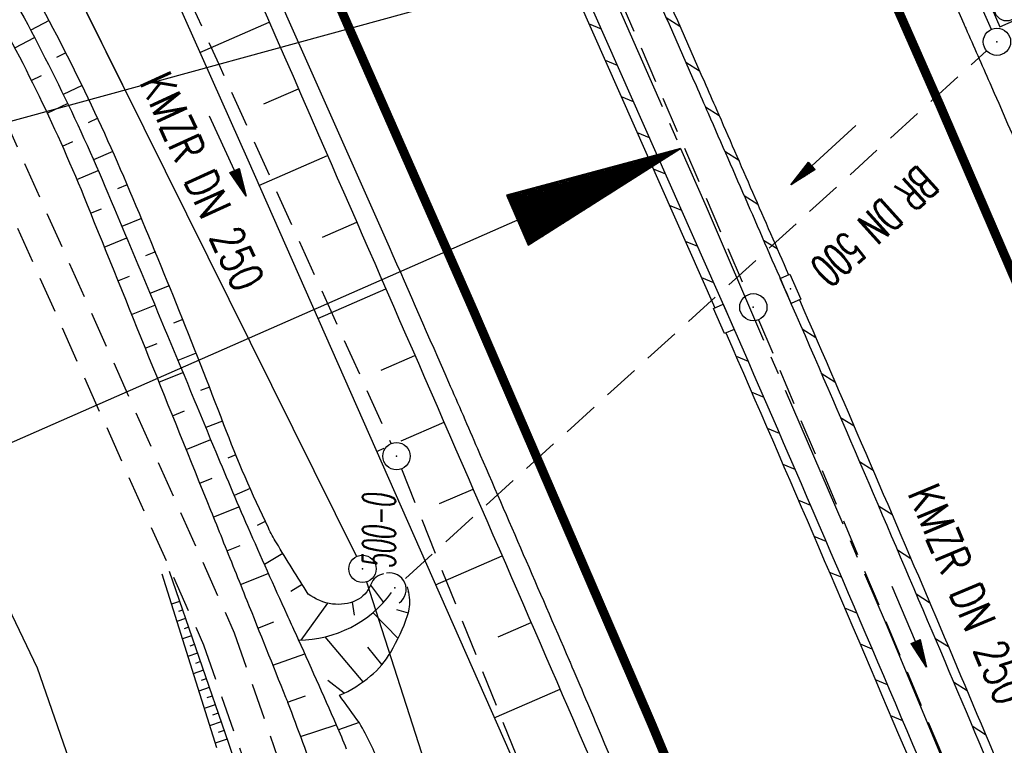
# Model space of a CAD drawing. Extents: x 447258 to 447844, y 441190 to 442763.
# Tile 19 of 123: x 447628 to 447682, y 441367 to 441407. Entities that reach past the tile are written whole.
import ezdxf
from ezdxf.enums import TextEntityAlignment as Align

# ---------------------------------------------------------------- set-up
doc = ezdxf.new("R2010")
doc.units = 0
doc.header["$LTSCALE"] = 2
doc.header["$MEASUREMENT"] = 0
for name, pattern in [('ACHSE', [5.5, 4, -0.5, 0.5, -0.5]), ('AUSGEZOGEN', [0]), ('GESTRICH-X2', [1.5, 1, -0.5])]:
    doc.linetypes.add(name, pattern=pattern)
doc.layers.get('0').update_dxf_attribs({"linetype": 'AUSGEZOGEN'})
for name, color, linetype in [('207-GRENZL-BAB', 7, 'AUSGEZOGEN'), ('208-GRENZL-BAB', 7, 'AUSGEZOGEN'), ('208-GRENZP-BAB', 7, 'AUSGEZOGEN'), ('ACHSELEMENT', 1, 'AUSGEZOGEN'), ('ACHSETOP', 250, 'ACHSE'), ('ANMERKUNG', 7, 'CONTINUOUS'), ('BOESCHG', 250, 'AUSGEZOGEN'), ('DB-Bestand', 8, 'CONTINUOUS'), ('DB-Wegboeschungen', 15, 'CONTINUOUS'), ('DB-Wege', 15, 'CONTINUOUS'), ('DURCHL', 200, 'GESTRICH-X2'), ('FBRTOP', 250, 'AUSGEZOGEN'), ('GRABEN', 250, 'AUSGEZOGEN'), ('KANAL', 7, 'GESTRICH-X2'), ('PFEIL', 7, 'CONTINUOUS'), ('PFEILTOP', 200, 'AUSGEZOGEN'), ('Planeinteilung', 250, 'CONTINUOUS'), ('RAHMEN', 7, 'AUSGEZOGEN'), ('SCHLITZRINNE', 200, 'AUSGEZOGEN'), ('SCHSYMBOL', 200, 'AUSGEZOGEN'), ('TEXTO', 4, 'CONTINUOUS'), ('WEG', 250, 'GESTRICH-X2')]:
    doc.layers.add(name, color=color, linetype=linetype)
doc.styles.add('ROMANS', font='romans.shx', dxfattribs={"width": 0.8})

# ---------------------------------------------------------------- blocks, each defined once
blk = doc.blocks.new('*X37')
at = {"color": 0}
for p, q in [((770.548, 144.929), (770.659, 145.041)), ((770.561, 145.013), (770.65, 145.102)), ((770.573, 145.096), (770.64, 145.163)), ((770.586, 145.18), (770.631, 145.225)), ((770.599, 145.263), (770.622, 145.286)), ((770.433, 144.178), (770.744, 144.489)), ((770.446, 144.261), (770.734, 144.55)), ((770.458, 144.345), (770.725, 144.611)), ((770.471, 144.428), (770.716, 144.673)), ((770.484, 144.512), (770.706, 144.734)), ((770.497, 144.595), (770.697, 144.795)), ((770.509, 144.679), (770.687, 144.857)), ((770.522, 144.762), (770.678, 144.918)), ((770.535, 144.846), (770.669, 144.979)), ((770.318, 143.426), (770.828, 143.937)), ((770.331, 143.51), (770.819, 143.998)), ((770.343, 143.593), (770.809, 144.059)), ((770.356, 143.677), (770.8, 144.121)), ((770.369, 143.76), (770.791, 144.182)), ((770.382, 143.844), (770.781, 144.243)), ((770.394, 143.927), (770.772, 144.305)), ((770.407, 144.011), (770.762, 144.366)), ((770.42, 144.094), (770.753, 144.427)), ((770.203, 142.675), (770.913, 143.385)), ((770.215, 142.758), (770.903, 143.446)), ((770.228, 142.842), (770.894, 143.508)), ((770.241, 142.925), (770.884, 143.569)), ((770.254, 143.009), (770.875, 143.63)), ((770.267, 143.092), (770.866, 143.692)), ((770.279, 143.176), (770.856, 143.753)), ((770.292, 143.259), (770.847, 143.814)), ((770.305, 143.343), (770.838, 143.875)), ((770.088, 141.924), (770.997, 142.833)), ((770.1, 142.007), (770.988, 142.894)), ((770.113, 142.091), (770.978, 142.956)), ((770.126, 142.174), (770.969, 143.017)), ((770.139, 142.258), (770.96, 143.078)), ((770.152, 142.341), (770.95, 143.14)), ((770.164, 142.425), (770.941, 143.201)), ((770.177, 142.508), (770.931, 143.262)), ((770.19, 142.592), (770.922, 143.324)), ((769.973, 141.172), (771.082, 142.281)), ((769.985, 141.256), (771.072, 142.342)), ((769.998, 141.339), (771.063, 142.404)), ((770.011, 141.423), (771.053, 142.465)), ((770.024, 141.506), (771.044, 142.526)), ((770.037, 141.59), (771.035, 142.588)), ((770.049, 141.673), (771.025, 142.649)), ((770.062, 141.757), (771.016, 142.71)), ((770.075, 141.84), (771.006, 142.772)), ((769.87, 140.504), (771.157, 141.79)), ((769.883, 140.588), (771.147, 141.852)), ((769.896, 140.671), (771.138, 141.913)), ((769.909, 140.755), (771.129, 141.974)), ((769.922, 140.838), (771.119, 142.036)), ((769.934, 140.922), (771.11, 142.097)), ((769.947, 141.005), (771.1, 142.158)), ((769.96, 141.089), (771.091, 142.22)), ((769.755, 139.753), (771.241, 141.239)), ((769.768, 139.836), (771.232, 141.3)), ((769.781, 139.92), (771.222, 141.361)), ((769.794, 140.003), (771.213, 141.423)), ((769.807, 140.087), (771.204, 141.484)), ((769.819, 140.17), (771.194, 141.545)), ((769.832, 140.254), (771.185, 141.607)), ((769.845, 140.337), (771.175, 141.668)), ((769.858, 140.421), (771.166, 141.729)), ((769.64, 139.001), (771.326, 140.687)), ((769.653, 139.085), (771.316, 140.748)), ((769.666, 139.168), (771.307, 140.809)), ((769.679, 139.252), (771.297, 140.871)), ((769.692, 139.335), (771.288, 140.932)), ((769.704, 139.419), (771.279, 140.993)), ((769.717, 139.502), (771.269, 141.055)), ((769.73, 139.586), (771.26, 141.116)), ((769.743, 139.669), (771.251, 141.177)), ((769.525, 138.25), (771.41, 140.135)), ((769.538, 138.334), (771.401, 140.196)), ((769.551, 138.417), (771.391, 140.257)), ((769.564, 138.501), (771.382, 140.319)), ((769.577, 138.584), (771.373, 140.38)), ((769.589, 138.667), (771.363, 140.441)), ((769.602, 138.751), (771.354, 140.503)), ((769.615, 138.834), (771.344, 140.564)), ((769.628, 138.918), (771.335, 140.625)), ((769.41, 137.499), (771.495, 139.583)), ((769.423, 137.582), (771.485, 139.644)), ((769.436, 137.666), (771.476, 139.705)), ((769.449, 137.749), (771.466, 139.767)), ((769.462, 137.833), (771.457, 139.828)), ((769.474, 137.916), (771.448, 139.889)), ((769.487, 138), (771.438, 139.951)), ((769.5, 138.083), (771.429, 140.012)), ((769.513, 138.167), (771.419, 140.073)), ((769.295, 136.747), (771.579, 139.031)), ((769.308, 136.831), (771.57, 139.092)), ((769.321, 136.914), (771.56, 139.154)), ((769.334, 136.998), (771.551, 139.215)), ((769.347, 137.081), (771.542, 139.276)), ((769.359, 137.165), (771.532, 139.338)), ((769.372, 137.248), (771.523, 139.399)), ((769.385, 137.332), (771.513, 139.46)), ((769.398, 137.415), (771.504, 139.521)), ((769.193, 136.079), (771.654, 138.54)), ((769.206, 136.163), (771.645, 138.602)), ((769.219, 136.246), (771.635, 138.663)), ((769.232, 136.33), (771.626, 138.724)), ((769.244, 136.413), (771.617, 138.786)), ((769.257, 136.497), (771.607, 138.847)), ((769.27, 136.58), (771.598, 138.908)), ((769.283, 136.664), (771.588, 138.97)), ((769.116, 135.578), (771.71, 138.172)), ((769.129, 135.662), (771.701, 138.234)), ((769.142, 135.745), (771.692, 138.295)), ((769.155, 135.829), (771.682, 138.356)), ((769.158, 135.549), (771.72, 138.111)), ((769.168, 135.912), (771.673, 138.418)), ((769.18, 135.996), (771.664, 138.479)), ((769.229, 135.549), (771.729, 138.05)), ((769.299, 135.549), (771.739, 137.988)), ((769.37, 135.549), (771.748, 137.927)), ((769.441, 135.549), (771.757, 137.866)), ((769.511, 135.549), (771.767, 137.804)), ((769.582, 135.549), (771.776, 137.743)), ((769.653, 135.549), (771.786, 137.682)), ((769.724, 135.549), (771.795, 137.62)), ((769.794, 135.549), (771.804, 137.559)), ((769.865, 135.549), (771.814, 137.498)), ((769.936, 135.549), (771.823, 137.436)), ((770.006, 135.549), (771.832, 137.375)), ((770.077, 135.549), (771.842, 137.314)), ((770.148, 135.549), (771.851, 137.252)), ((770.218, 135.549), (771.861, 137.191)), ((770.289, 135.549), (771.87, 137.13)), ((770.36, 135.549), (771.879, 137.069)), ((770.431, 135.549), (771.889, 137.007)), ((770.501, 135.549), (771.898, 136.946)), ((770.572, 135.549), (771.908, 136.885)), ((770.643, 135.549), (771.917, 136.823)), ((770.713, 135.549), (771.926, 136.762)), ((770.784, 135.549), (771.936, 136.701)), ((770.855, 135.549), (771.945, 136.639)), ((770.926, 135.549), (771.955, 136.578)), ((770.996, 135.549), (771.964, 136.517)), ((771.067, 135.549), (771.973, 136.455)), ((771.138, 135.549), (771.983, 136.394)), ((771.208, 135.549), (771.992, 136.333)), ((771.279, 135.549), (772.001, 136.271)), ((771.35, 135.549), (772.011, 136.21)), ((771.421, 135.549), (772.02, 136.149)), ((771.491, 135.549), (772.03, 136.087)), ((771.562, 135.549), (772.039, 136.026)), ((771.633, 135.549), (772.048, 135.965)), ((771.703, 135.549), (772.058, 135.903)), ((771.774, 135.549), (772.067, 135.842)), ((771.845, 135.549), (772.077, 135.781)), ((771.916, 135.549), (772.086, 135.719)), ((771.986, 135.549), (772.095, 135.658)), ((772.057, 135.549), (772.105, 135.597))]:
    blk.add_line(p, q, dxfattribs=at)
blk = doc.blocks.new('ELPFEIL')
for p, q in [((0, 0), (-1.5, -9.8)), ((0, 0), (0, -70)), ((1.5, -9.8), (0, 0)), ((-1.5, -9.8), (1.5, -9.8))]:
    blk.add_line(p, q)
blk.add_blockref('*X37', (-770.612, -145.349))
blk = doc.blocks.new('GST')
at = {"color": 0}
blk.add_circle((0, 0), 0.75, dxfattribs=at)
blk.add_point((0, 0), dxfattribs=at)
blk = doc.blocks.new('10')
blk.add_blockref('GST', (0, 0))
blk = doc.blocks.new('42')
at = {"color": 0}
blk.add_arc((-0.025, -0.311), 0.91, 12.5363, 167.4637, dxfattribs=at)
blk.add_point((0, 0), dxfattribs=at)
blk = doc.blocks.new('20')
blk.add_lwpolyline([(-0.754, -0.751), (0.754, -0.751), (0.754, 0.75), (-0.754, 0.75)], close=True)
blk.add_circle((0, 0), 0.676)
blk.add_point((0, 0))
blk = doc.blocks.new('30')
at = {"color": 0}
for p, q in [((-0.75, -0.29), (-0.75, 0.293)), ((-0.75, 0.293), (0.753, 0.293)), ((0.753, 0.293), (0.753, -0.29)), ((0.753, -0.29), (-0.75, -0.29))]:
    blk.add_line(p, q, dxfattribs=at)
blk.add_point((0, 0), dxfattribs=at)
blk = doc.blocks.new('PFEIL2')
at = {"color": 0}
for p, q in [((0.88, 0.002), (-2.401, -0.012)), ((0.881, -0.271), (0.879, 0.276)), ((0.879, 0.276), (2.429, 0.009)), ((0.911, 0.27), (0.879, 0.265)), ((0.965, 0.261), (0.879, 0.246)), ((1.019, 0.252), (0.879, 0.228)), ((1.073, 0.242), (0.879, 0.209)), ((1.127, 0.233), (0.879, 0.191)), ((1.181, 0.224), (0.879, 0.172)), ((1.235, 0.214), (0.879, 0.154)), ((1.289, 0.205), (0.879, 0.135)), ((1.343, 0.196), (0.879, 0.117)), ((1.397, 0.187), (0.879, 0.098)), ((1.451, 0.177), (0.879, 0.08)), ((1.505, 0.168), (0.879, 0.061)), ((1.559, 0.159), (0.88, 0.043)), ((1.613, 0.149), (0.88, 0.024)), ((1.668, 0.14), (0.88, 0.006)), ((1.722, 0.131), (0.88, -0.013)), ((1.776, 0.121), (0.88, -0.031)), ((1.83, 0.112), (0.88, -0.05)), ((1.884, 0.103), (0.88, -0.068)), ((1.938, 0.094), (0.88, -0.087)), ((1.992, 0.084), (0.88, -0.105)), ((2.046, 0.075), (0.88, -0.124)), ((2.1, 0.066), (0.88, -0.142)), ((2.154, 0.056), (0.88, -0.161)), ((2.208, 0.047), (0.88, -0.179)), ((2.262, 0.038), (0.881, -0.198)), ((2.316, 0.029), (0.881, -0.216)), ((2.37, 0.019), (0.881, -0.235)), ((2.424, 0.01), (0.881, -0.253)), ((2.429, 0.009), (0.881, -0.271))]:
    blk.add_line(p, q, dxfattribs=at)
blk = doc.blocks.new('1135297')
at = {"layer": 'RAHMEN'}
blk.add_line((950, 5), (950, 292), dxfattribs=at)

msp = doc.modelspace()

# ---------------------------------------------------------------- linework, layer by layer
at = {"layer": '207-GRENZL-BAB', "flags": 128}
msp.add_lwpolyline([(447603.273, 441464.328), (447633.777, 441402.819)], dxfattribs=at)
at = {"layer": '208-GRENZL-BAB', "flags": 128}
for points in [[(447603.272, 441464.328), (447646.497, 441377.172)], [(447647.059, 441375.786), (447680.579, 441271.511)]]:
    msp.add_lwpolyline(points, dxfattribs=at)
at = {"layer": 'ACHSETOP'}
msp.add_lwpolyline([(447576.399, 441602.92), (447585.728, 441579.726), (447595.345, 441556.65), (447605.249, 441533.696), (447606.276, 441531.359), (447615.324, 441510.816), (447625.401, 441487.937), (447635.478, 441465.058), (447645.555, 441442.179), (447655.632, 441419.3), (447664.311, 441399.595), (447665.707, 441396.419), (447675.602, 441373.461), (447685.211, 441350.381), (447694.532, 441327.184), (447703.565, 441303.873), (447712.307, 441280.452), (447720.757, 441256.924), (447727.723, 441236.746)], dxfattribs=at)
at = {"layer": 'BOESCHG'}
for p, q in [((447629.612, 441406.627), (447628.606, 441406.093)), ((447637.895, 441404.88), (447641.711, 441406.549)), ((447627.729, 441405.122), (447628.818, 441405.691)), ((447630.534, 441404.853), (447630.025, 441404.594)), ((447628.637, 441403.34), (447629.189, 441403.614)), ((447631.425, 441403.062), (447630.395, 441402.561)), ((447643.198, 441403.145), (447643.199, 441403.146)), ((447643.198, 441403.145), (447643.199, 441403.146)), ((447641.417, 441402.055), (447643.313, 441402.884)), ((447629.508, 441401.54), (447630.632, 441402.069)), ((447632.285, 441401.256), (447631.764, 441401.014)), ((447630.341, 441399.721), (447630.916, 441399.978)), ((447633.113, 441399.436), (447632.059, 441398.968)), ((447641.143, 441397.57), (447644.916, 441399.219)), ((447644.799, 441399.48), (447644.801, 441399.481)), ((447644.799, 441399.48), (447644.801, 441399.481)), ((447631.136, 441397.886), (447632.315, 441398.383)), ((447633.909, 441397.601), (447633.376, 441397.375)), ((447631.895, 441396.036), (447632.5, 441396.281)), ((447634.685, 441395.758), (447633.616, 441395.311)), ((447644.638, 441394.733), (447646.517, 441395.553)), ((447646.402, 441395.815), (447646.403, 441395.816)), ((447646.402, 441395.815), (447646.403, 441395.816)), ((447632.644, 441394.182), (447633.88, 441394.681)), ((447635.451, 441393.911), (447634.919, 441393.691)), ((447633.393, 441392.327), (447634.023, 441392.582)), ((447648.001, 441392.149), (447648.003, 441392.15)), ((447648.001, 441392.149), (447648.003, 441392.15)), ((447636.209, 441392.059), (447635.156, 441391.632)), ((447644.376, 441390.255), (447648.117, 441391.887)), ((447634.142, 441390.473), (447635.424, 441390.991)), ((447636.956, 441390.204), (447636.44, 441389.998)), ((447634.892, 441388.618), (447635.543, 441388.881)), ((447637.695, 441388.346), (447636.69, 441387.95)), ((447649.601, 441388.483), (447649.602, 441388.483)), ((447649.601, 441388.483), (447649.602, 441388.483)), ((447647.854, 441387.409), (447649.716, 441388.221)), ((447635.641, 441386.764), (447636.961, 441387.297)), ((447638.424, 441386.483), (447637.94, 441386.295)), ((447636.39, 441384.91), (447637.059, 441385.18)), ((447639.143, 441384.617), (447638.219, 441384.263)), ((447648.956, 441383.527), (447651.313, 441384.554)), ((447651.197, 441384.815), (447651.199, 441384.816)), ((447651.197, 441384.815), (447651.199, 441384.816)), ((447637.139, 441383.055), (447638.492, 441383.602)), ((447647.609, 441382.941), (447648.03, 441383.124)), ((447639.877, 441382.757), (447639.435, 441382.575)), ((447637.888, 441381.201), (447638.574, 441381.478)), ((447640.661, 441380.917), (447639.781, 441380.528)), ((447651.067, 441380.085), (447652.909, 441380.886)), ((447652.794, 441381.148), (447652.795, 441381.148)), ((447652.794, 441381.148), (447652.795, 441381.148)), ((447638.636, 441379.346), (447640.045, 441379.914)), ((447641.494, 441379.099), (447641.041, 441378.884)), ((447639.382, 441377.49), (447640.114, 441377.784)), ((447642.456, 441377.347), (447641.443, 441376.731)), ((447650.842, 441375.626), (447654.504, 441377.217)), ((447654.388, 441377.479), (447654.39, 441377.48)), ((447654.388, 441377.479), (447654.39, 441377.48)), ((447640.126, 441375.634), (447641.658, 441376.248)), ((447643.509, 441375.647), (447642.892, 441375.258)), ((447647.275, 441375.608), (447647.989, 441374.654)), ((447649.373, 441375.223), (447649.324, 441375.238)), ((447644.904, 441374.619), (447643.447, 441372.583)), ((447646.258, 441374.671), (447646.368, 441373.953)), ((447648.788, 441372.679), (447647.407, 441374.095)), ((447649.352, 441374.069), (447648.715, 441374.254)), ((447655.982, 441373.81), (447655.983, 441373.811)), ((447655.982, 441373.81), (447655.983, 441373.811)), ((447641.085, 441373.246), (447641.964, 441373.591)), ((447654.278, 441372.759), (447656.097, 441373.548)), ((447641.222, 441372.902), (447641.223, 441372.902)), ((447646.865, 441370.29), (447644.776, 441372.759)), ((447647.903, 441371.239), (447647.135, 441372.192)), ((447641.903, 441371.206), (447643.658, 441371.829)), ((447641.966, 441371.045), (447641.968, 441371.046)), ((447645.827, 441369.67), (447644.935, 441370.372)), ((447657.573, 441370.14), (447657.575, 441370.141)), ((447657.573, 441370.14), (447657.575, 441370.141)), ((447642.713, 441369.178), (447643.701, 441369.529)), ((447654.074, 441368.312), (447657.689, 441369.879)), ((447642.708, 441369.188), (447642.709, 441369.188)), ((447643.423, 441367.294), (447645.391, 441367.92)), ((447646.641, 441368.061), (447645.507, 441367.65)), ((447643.413, 441367.316), (447643.415, 441367.317))]:
    msp.add_line(p, q, dxfattribs=at)
for points in [[(447609.491, 441479.773, -0.000773), (447613.632, 441470.609, -0.002321), (447614.992, 441467.549, -0.000006), (447625.529, 441443.54, -0.00021), (447625.822, 441442.872, -0.000103), (447629.419, 441434.652, -0.000025), (447644.421, 441400.348, -0.000637), (447655.364, 441375.235, -0.000709), (447665.125, 441352.668, -0.00651), (447673.509, 441332.491, -0.004864), (447684.113, 441305.236, -0.001312), (447689.441, 441291.026, -0.001315), (447694.683, 441276.817, -0.001967), (447705.662, 441246.448, -0.005439), (447709.468, 441235.41, -0.000303), (447710.584, 441232.048, -0.000641)], [(447647.994, 441376.221, 0.270818), (447647.287, 441375.638, -0.199913), (447646.469, 441374.755, -0.142398), (447645.185, 441374.566, -0.127039), (447643.844, 441375.116)], [(447645.562, 441369.548, 0.072429), (447647.278, 441370.612, 0.085569), (447648.382, 441371.921, 0.048965), (447649.309, 441373.932, 0.110381), (447649.422, 441374.917, 0.051644), (447649.297, 441375.507, 0.147724)], [(447646.662, 441368.031, 0.003236), (447645.562, 441369.548)], [(447681.925, 441274.752, -0.002706), (447679.988, 441279.182, -0.003313), (447678.45, 441282.819, -0.00001), (447677.692, 441284.644, -0.000715), (447677.682, 441284.669, -0.002525), (447677.135, 441286.017, -0.000175), (447669.341, 441305.523, -0.000872), (447664.699, 441317.21, -0.001016), (447660.751, 441327.261, -0.022913), (447657.486, 441336.904, 0.013219), (447652.155, 441353.719, 0.007744), (447647.851, 441365.547, 0.037714), (447646.749, 441367.889, 0.008182), (447646.744, 441367.897, 0.000495), (447646.662, 441368.031)]]:
    msp.add_lwpolyline(points, format="xyb", dxfattribs=at)
at = {"layer": 'BOESCHG', "flags": 128}
msp.add_lwpolyline([(447643.844, 441375.116, -0.006464), (447642.102, 441377.932, -0.023142), (447641.662, 441378.746, -0.020938), (447639.22, 441384.414, 0.009044), (447633.882, 441397.662, 0.030112), (447627.768, 441409.961, 0.02048), (447617.004, 441427.036)], format="xyb", dxfattribs=at)
at = {"layer": 'BOESCHG'}
msp.add_lwpolyline([(447628.152, 441427.059), (447632.549, 441416.898), (447640.525, 441398.968), (447661.625, 441351.228), (447671.643, 441328.955), (447680.865, 441302.991), (447685.811, 441285.872), (447700.374, 441240.25), (447701.783, 441237.043)], dxfattribs=at)
at = {"layer": 'DB-Bestand', "linetype": 'Continuous'}
for p, q in [((447625.781, 441377.675), (447628.965, 441371.059)), ((447628.965, 441371.059), (447635.091, 441353.325))]:
    msp.add_line(p, q, dxfattribs=at)
at = {"layer": 'DB-Wegboeschungen', "linetype": 'Continuous'}
for p, q in [((447635.812, 441376.233), (447638.805, 441366.687)), ((447636.786, 441374.709), (447636.338, 441374.554)), ((447637.112, 441373.763), (447636.637, 441373.6)), ((447636.949, 441374.236), (447636.718, 441374.156)), ((447637.275, 441373.29), (447637.031, 441373.206)), ((447637.437, 441372.817), (447636.937, 441372.645)), ((447637.6, 441372.345), (447637.343, 441372.256)), ((447637.763, 441371.872), (447637.236, 441371.691)), ((447637.926, 441371.399), (447637.656, 441371.306)), ((447638.088, 441370.926), (447637.535, 441370.736)), ((447638.414, 441369.981), (447637.835, 441369.781)), ((447638.251, 441370.454), (447637.968, 441370.356)), ((447638.577, 441369.508), (447638.28, 441369.406)), ((447638.739, 441369.035), (447638.134, 441368.827)), ((447638.902, 441368.563), (447638.593, 441368.456)), ((447639.065, 441368.09), (447638.433, 441367.872)), ((447639.227, 441367.617), (447638.905, 441367.506)), ((447639.39, 441367.144), (447638.733, 441366.918))]:
    msp.add_line(p, q, dxfattribs=at)
at = {"layer": 'DB-Wege', "linetype": 'Continuous'}
for p, q in [((447636.214, 441376.371), (447639.469, 441366.916)), ((447639.469, 441366.916), (447642.455, 441358.241))]:
    msp.add_line(p, q, dxfattribs=at)
at = {"layer": 'DURCHL'}
msp.add_line((447649.188, 441375.969), (447681.125, 441404.969), dxfattribs=at)
at = {"layer": 'FBRTOP'}
for points in [[(447596.796, 441597.663, 0.001559), (447601.461, 441586.168, 0.001554), (447606.816, 441573.203, 0.002025), (447610.996, 441563.287, 0.001093), (447616.906, 441549.506, 0.001666), (447620.835, 441540.483, 0.000011), (447621.788, 441538.315, 0.000206), (447621.839, 441538.198, 0.000001), (447626.135, 441528.445, 0.000001), (447630.882, 441517.668), (447640.959, 441494.789), (447651.036, 441471.91), (447661.113, 441449.031), (447671.19, 441426.152), (447679.869, 441406.447, -0.000188), (447679.975, 441406.205, -0.000015), (447681.295, 441403.204, -0.001781), (447685.209, 441394.21, -0.001137), (447691.256, 441380.093, -0.001972), (447695.572, 441369.84, -0.001557), (447700.946, 441356.817, -0.001551), (447705.677, 441345.148, -0.001548), (447710.345, 441333.425, -0.001549), (447714.941, 441321.673, -0.001552)], [(447648.3, 441394.189, -0.00046), (447651.558, 441386.765, -0.000936), (447653.149, 441383.111, -0.000011), (447658.188, 441371.481, -0.001186), (447658.234, 441371.373, -0.001593), (447659.941, 441367.345, -0.000871), (447663.027, 441359.963, -0.000443), (447665.664, 441353.607, -0.000535), (447667.839, 441348.337, -0.000857), (447670.134, 441342.73, -0.000817), (447672.522, 441336.842, -0.001316), (447674.058, 441333.006, -0.000651), (447677.134, 441325.239, -0.001578), (447680.908, 441315.583, -0.001127), (447686.117, 441302.039, -0.001468), (447690.143, 441291.406, -0.001231), (447694.876, 441278.701, -0.001665), (447699.113, 441267.123, -0.00163), (447703.363, 441255.266, -0.001881), (447707.595, 441243.193, -0.001867), (447711.338, 441232.255, -0.001361)]]:
    msp.add_lwpolyline(points, format="xyb", dxfattribs=at)
at = {"layer": 'FBRTOP', "const_width": 0.5}
for points in [[(447589.42, 441608.063), (447598.684, 441585.031), (447608.234, 441562.116), (447618.085, 441539.285), (447619.093, 441536.991), (447628.136, 441516.459), (447638.213, 441493.58), (447648.29, 441470.701), (447658.367, 441447.822), (447668.444, 441424.943), (447677.123, 441405.238), (447678.544, 441402.006), (447688.493, 441378.922), (447698.169, 441355.682), (447707.555, 441332.323), (447716.651, 441308.85), (447725.454, 441285.266), (447733.962, 441261.574), (447741.253, 441240.454)], [(447563.378, 441597.777), (447572.772, 441574.421), (447582.456, 441551.184), (447592.413, 441528.107), (447593.459, 441525.727), (447602.512, 441505.173), (447612.589, 441482.294), (447622.666, 441459.415), (447632.743, 441436.536), (447642.82, 441413.657), (447651.499, 441393.952), (447652.87, 441390.832), (447662.711, 441368), (447672.253, 441345.08), (447681.509, 441322.045), (447690.479, 441298.896), (447699.16, 441275.638), (447707.552, 441252.274), (447714.192, 441233.037)]]:
    msp.add_lwpolyline(points, dxfattribs=at)
at = {"layer": 'FBRTOP', "flags": 128}
msp.add_lwpolyline([(447592.864, 441519.691), (447597.85, 441508.252), (447602.998, 441496.699), (447607.925, 441485.474), (447612.957, 441474.125), (447618.046, 441462.568), (447623.097, 441451.167), (447628.097, 441439.852), (447633.133, 441428.425), (447638.193, 441416.975), (447643.252, 441405.573), (447648.3, 441394.189)], dxfattribs=at)
at = {"layer": 'GRABEN'}
for points in [[(447616.249, 441426.45, -0.018644), (447627.055, 441408.927, -0.029252), (447632.845, 441397.145, -0.00168), (447638.652, 441383.214, 0.005276), (447640.533, 441378.792, 0.003346), (447642.675, 441373.987, -0.004811)], [(447615.17, 441425.56, -0.02099), (447626.061, 441408.18, -0.033456), (447631.672, 441396.59, -0.000054), (447638.488, 441379.717, -0.000583), (447639.12, 441378.146, -0.000038), (447640.479, 441374.758, -0.003177)], [(447640.479, 441374.758, -0.00006), (447642.606, 441369.449, -0.003177), (447642.713, 441369.178, -0.009454), (447644.322, 441364.763, 0.001096), (447657.564, 441326.444, 0.000275), (447664.747, 441305.84, 0.000246), (447672.794, 441282.838, 0.027343), (447673.186, 441281.888, 0.004051), (447676.231, 441275.656)], [(447642.675, 441373.987, 0.000746), (447643.162, 441372.919, -0.004811), (447645.391, 441367.92, -0.004687), (447645.943, 441366.616, 0.005284)]]:
    msp.add_lwpolyline(points, format="xyb", dxfattribs=at)
msp.add_arc((447643.28, 441378.964), 6.383, 270.3244, 323.8496, dxfattribs=at)
at = {"layer": 'KANAL'}
for p, q in [((447649.188, 441375.969), (447681.125, 441404.969)), ((447668.594, 441390.188), (447683.344, 441355.188)), ((447648.969, 441382), (447667.063, 441336.813))]:
    msp.add_line(p, q, dxfattribs=at)
at = {"layer": 'KANAL', "flags": 128}
for points in [[(447662.75, 441448.5), (447677.564, 441414.821), (447681.375, 441406.156)], [(447628.469, 441427.281), (447638.935, 441404.233), (447648.406, 441383.375)], [(447652.625, 441427.156), (447660.029, 441410.015), (447668, 441391.563)]]:
    msp.add_lwpolyline(points, dxfattribs=at)
at = {"layer": 'SCHLITZRINNE'}
for p, q in [((447663.515, 441406.789), (447664.27, 441406.314)), ((447659.279, 441406.444), (447659.945, 441406.167)), ((447660.16, 441404.454), (447660.827, 441404.177)), ((447664.594, 441404.339), (447665.349, 441403.864)), ((447661.042, 441402.463), (447661.709, 441402.186)), ((447665.669, 441401.89), (447666.421, 441401.418)), ((447661.924, 441400.473), (447662.59, 441400.196)), ((447666.734, 441399.45), (447667.485, 441398.977)), ((447662.805, 441398.482), (447663.472, 441398.205)), ((447667.797, 441397.009), (447668.548, 441396.537)), ((447663.687, 441396.492), (447664.353, 441396.215)), ((447664.569, 441394.501), (447665.235, 441394.224)), ((447668.86, 441394.569), (447669.611, 441394.097)), ((447665.45, 441392.511), (447666.117, 441392.234)), ((447670.982, 441389.691), (447671.732, 441389.219)), ((447667.354, 441388.182), (447668.016, 441387.909)), ((447672.038, 441387.255), (447672.787, 441386.784)), ((447668.215, 441386.203), (447668.876, 441385.93)), ((447673.09, 441384.822), (447673.837, 441384.352)), ((447669.073, 441384.226), (447669.733, 441383.953)), ((447674.137, 441382.392), (447674.883, 441381.923)), ((447669.928, 441382.249), (447670.588, 441381.976)), ((447670.781, 441380.273), (447671.44, 441380.001)), ((447675.18, 441379.964), (447675.924, 441379.496)), ((447671.632, 441378.298), (447672.29, 441378.026)), ((447676.218, 441377.54), (447676.961, 441377.072)), ((447672.479, 441376.325), (447673.137, 441376.053)), ((447677.252, 441375.118), (447677.994, 441374.651)), ((447673.324, 441374.352), (447673.981, 441374.08)), ((447678.281, 441372.698), (447679.022, 441372.232)), ((447674.167, 441372.381), (447674.823, 441372.109)), ((447675.007, 441370.41), (447675.663, 441370.139)), ((447679.306, 441370.282), (447680.046, 441369.817)), ((447675.844, 441368.441), (447676.5, 441368.17)), ((447680.326, 441367.869), (447681.065, 441367.404))]:
    msp.add_line(p, q, dxfattribs=at)
at = {"layer": 'SCHLITZRINNE', "flags": 128}
for points in [[(447627.429, 441479.707), (447635.297, 441461.864), (447650.754, 441426.919), (447667.014, 441390.208)], [(447650.527, 441426.203), (447666.192, 441390.835)]]:
    msp.add_lwpolyline(points, dxfattribs=at)
at = {"layer": 'SCHLITZRINNE'}
for points in [[(447634.144, 441473.275, 0.00001), (447641.336, 441457.003, 0.000017), (447645.437, 441447.725), (447653.962, 441428.441, -0.00021), (447659.217, 441416.54, -0.000185), (447665.157, 441403.059, -0.000892), (447665.825, 441401.534, -0.000138), (447670.14, 441391.628, -0.002137), (447678.112, 441373.098, -0.002233), (447685.586, 441355.296, -0.003057), (447692.735, 441337.752, -0.002736), (447700.493, 441318.063, -0.000329), (447703.172, 441311.141, -0.000855), (447704.196, 441308.475, -0.001627), (447706.531, 441302.308, -0.000795), (447711.245, 441289.67, -0.002189), (447714.987, 441279.452, -0.001287), (447721.234, 441262.022, -0.000521), (447729.828, 441237.323, -0.003942)], [(447654.655, 441428.109, -0.000201), (447659.675, 441416.741, -0.000185), (447665.615, 441403.26, -0.000892), (447666.284, 441401.733, -0.000126), (447670.238, 441392.657, -0.002137)], [(447670.837, 441391.279, -0.002074), (447678.572, 441373.293, -0.002131), (447685.709, 441356.303, -0.003057)], [(447666.798, 441389.459, -0.002696), (447676.915, 441365.916, -0.005099), (447681.618, 441354.484, -0.000091)]]:
    msp.add_lwpolyline(points, format="xyb", dxfattribs=at)
at = {"layer": 'SCHLITZRINNE', "flags": 128}
msp.add_lwpolyline([(447667.014, 441390.208, -0.002759), (447677.373, 441366.11, -0.005461), (447682.405, 441353.852, -0.000091), (447696.652, 441318.019, -0.002477), (447697.167, 441316.705, -0.001623), (447703.996, 441298.84, -0.002817), (447707.838, 441288.514, -0.002948), (447712.767, 441274.785, 0.001384), (447723.177, 441245.502, 0.001485), (447723.251, 441245.298, 0.000117), (447724.193, 441242.721)], format="xyb", dxfattribs=at)
at = {"layer": 'SCHSYMBOL'}
msp.add_lwpolyline([(447666.653, 441391.035), (447667.252, 441389.657), (447666.718, 441389.425), (447666.119, 441390.803)], close=True, dxfattribs=at)
at = {"layer": 'WEG'}
for points in [[(447611.982, 441427.842), (447627.048, 441401.511), (447639.783, 441372.991), (447655.91, 441326.741), (447675.985, 441269.365), (447681.816, 441252.624)], [(447610.417, 441426.947), (447625.438, 441400.694), (447638.106, 441372.325), (447654.208, 441326.146), (447674.283, 441268.771), (447680.113, 441252.031)]]:
    msp.add_lwpolyline(points, dxfattribs=at)

# ---------------------------------------------------------------- block references
at = {"layer": '208-GRENZP-BAB', "rotation": 284.4375024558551}
msp.add_blockref('GST', (447646.83, 441376.5), dxfattribs=at)
at = {"layer": 'ACHSELEMENT', "rotation": 293.725725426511}
msp.add_blockref('ELPFEIL', (447664.311, 441399.595), dxfattribs=at)
at = {"layer": 'PFEIL'}
for p, rotation in [((447639.435, 441399.19), 294.4012999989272), ((447672.168, 441399.232), 222.2097999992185), ((447676.878, 441373.322), 292.8271999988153)]:
    msp.add_blockref('PFEIL2', p, dxfattribs=dict(at, rotation=rotation))
at = {"layer": 'PFEILTOP', "rotation": 222.2098}
msp.add_blockref('PFEIL2', (447672.168, 441399.232), dxfattribs=at)
at = {"layer": 'Planeinteilung', "linetype": 'Continuous', "rotation": 285.3280982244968}
msp.add_blockref('1135297', (447257.601, 442284.751), dxfattribs=at)
at = {"layer": 'SCHSYMBOL'}
for name, p, rotation in [('20', (447682.229, 441407.284), 293.7656), ('10', (447681.692, 441405.464), 293.7246), ('30', (447670.345, 441391.885), 293.4995), ('GST', (447668.306, 441390.874), 293.4977000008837), ('10', (447648.705, 441382.687), 293.5066), ('42', (447648.618, 441375.464), 293.3167)]:
    msp.add_blockref(name, p, dxfattribs=dict(at, rotation=rotation))

# ---------------------------------------------------------------- texts
at = {"layer": 'ANMERKUNG', "style": 'ROMANS', "oblique": 7, "width": 0.5}
msp.add_text('500-0', height=1.8, rotation=90, dxfattribs=at).set_placement((447648.641, 441376.511))
at = {"layer": 'DURCHL', "style": 'ROMANS', "width": 0.6}
msp.add_text('BR DN 500', height=1.8, rotation=222.2098, dxfattribs=at).set_placement((447674.357, 441395.982), align=Align.CENTER)
at = {"layer": 'TEXTO', "style": 'ROMANS', "width": 0.75}
for rotation, p in [(294.4013, (447637.206, 441397.419)), (292.8272, (447679.249, 441374.759))]:
    msp.add_text('KMZR DN 250', height=1.8, rotation=rotation, dxfattribs=at).set_placement(p, align=Align.CENTER)

doc.saveas('drawing.dxf')
